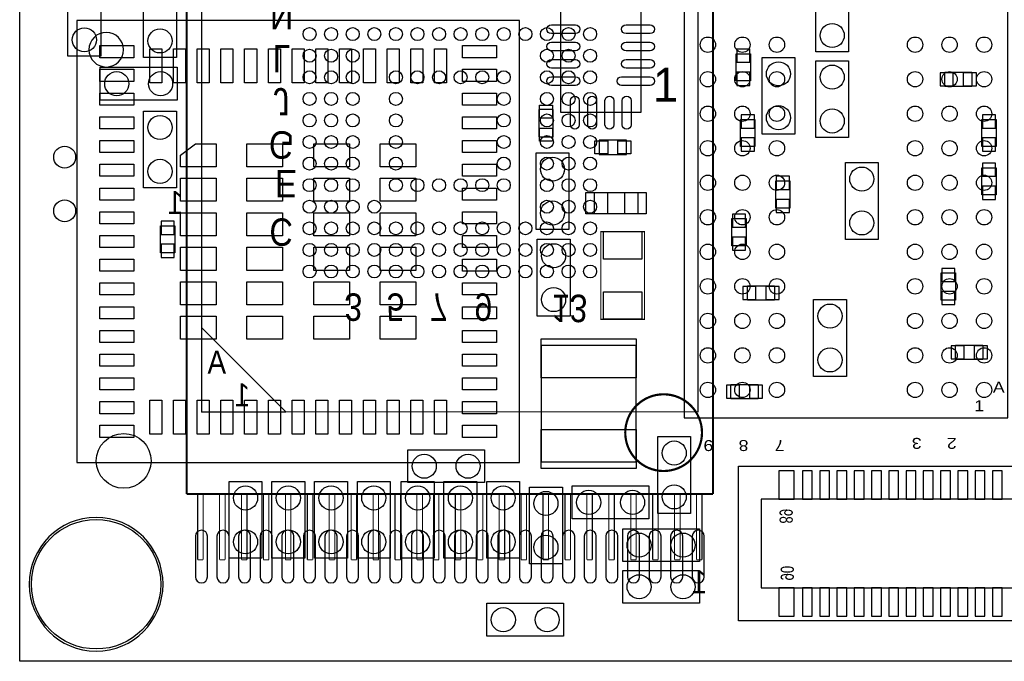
# Model space of a CAD drawing. Extents: x 0 to 50, y 0 to 25.
# Tile 1 of 4: x 0 to 22.8, y 0 to 14.9. Entities that reach past the tile are written whole.
import ezdxf
from ezdxf.enums import TextEntityAlignment as Align

# ---------------------------------------------------------------- set-up
doc = ezdxf.new("R2010")
doc.units = 0
for name, color, linetype in [('BG_OUTLINE', 5, 'CONTINUOUS'), ('PG_ASSEMBLY_BOTTOM', 30, 'CONTINUOUS'), ('PG_ASSEMBLY_TOP', 254, 'CONTINUOUS'), ('PIN_BOTTOM', 6, 'CONTINUOUS'), ('PIN_TOP', 3, 'CONTINUOUS')]:
    doc.layers.add(name, color=color, linetype=linetype)

msp = doc.modelspace()

# ---------------------------------------------------------------- linework, layer by layer
at = {"layer": 'BG_OUTLINE'}
msp.add_lwpolyline([(0, 25.031954), (50.031904, 25.031954), (50.031904, 0), (0, 0)], close=True, dxfattribs=at)
at = {"layer": 'PG_ASSEMBLY_BOTTOM'}
for points, const_width in [([(3.86969, 20.691094), (3.86969, 3.876294)], 0.0508), ([(16.06169, 3.876294), (16.06169, 20.691094)], 0.0508), ([(15.715742, 5.78358), (15.715742, 18.783808), (4.215638, 18.783808), (4.215638, 5.78358), (15.715742, 5.78358)], 0.0254), ([(3.86969, 3.876294), (16.06169, 3.876294)], 0.0508), ([(4.12369, 2.352294), (4.12369, 3.876294)], 0.0254), ([(4.25069, 3.876294), (4.25069, 2.352294)], 0.0254), ([(4.63169, 2.352294), (4.63169, 3.876294)], 0.0254), ([(4.75869, 3.876294), (4.75869, 2.352294)], 0.0254), ([(5.13969, 2.352294), (5.13969, 3.876294)], 0.0254), ([(5.26669, 3.876294), (5.26669, 2.352294)], 0.0254), ([(5.64769, 2.352294), (5.64769, 3.876294)], 0.0254), ([(5.77469, 3.876294), (5.77469, 2.352294)], 0.0254), ([(6.15569, 2.352294), (6.15569, 3.876294)], 0.0254), ([(6.28269, 3.876294), (6.28269, 2.352294)], 0.0254), ([(6.66369, 2.352294), (6.66369, 3.876294)], 0.0254), ([(6.79069, 3.876294), (6.79069, 2.352294)], 0.0254), ([(7.17169, 2.352294), (7.17169, 3.876294)], 0.0254), ([(7.29869, 3.876294), (7.29869, 2.352294)], 0.0254), ([(7.67969, 2.352294), (7.67969, 3.876294)], 0.0254), ([(7.80669, 3.876294), (7.80669, 2.352294)], 0.0254), ([(8.18769, 2.352294), (8.18769, 3.876294)], 0.0254), ([(8.31469, 3.876294), (8.31469, 2.352294)], 0.0254), ([(8.69569, 2.352294), (8.69569, 3.876294)], 0.0254), ([(8.82269, 3.876294), (8.82269, 2.352294)], 0.0254), ([(9.20369, 2.352294), (9.20369, 3.876294)], 0.0254), ([(9.33069, 3.876294), (9.33069, 2.352294)], 0.0254), ([(9.58469, 2.352294), (9.58469, 3.876294)], 0.0254), ([(9.71169, 3.876294), (9.71169, 2.352294)], 0.0254), ([(10.09269, 2.352294), (10.09269, 3.876294)], 0.0254), ([(10.21969, 3.876294), (10.21969, 2.352294)], 0.0254), ([(10.60069, 2.352294), (10.60069, 3.876294)], 0.0254), ([(10.72769, 3.876294), (10.72769, 2.352294)], 0.0254), ([(11.10869, 2.352294), (11.10869, 3.876294)], 0.0254), ([(11.23569, 3.876294), (11.23569, 2.352294)], 0.0254), ([(11.61669, 2.352294), (11.61669, 3.876294)], 0.0254), ([(11.74369, 3.876294), (11.74369, 2.352294)], 0.0254), ([(12.12469, 2.352294), (12.12469, 3.876294)], 0.0254), ([(12.25169, 3.876294), (12.25169, 2.352294)], 0.0254), ([(12.63269, 2.352294), (12.63269, 3.876294)], 0.0254), ([(12.75969, 3.876294), (12.75969, 2.352294)], 0.0254), ([(13.14069, 2.352294), (13.14069, 3.876294)], 0.0254), ([(13.26769, 3.876294), (13.26769, 2.352294)], 0.0254), ([(13.64869, 2.352294), (13.64869, 3.876294)], 0.0254), ([(13.77569, 3.876294), (13.77569, 2.352294)], 0.0254), ([(14.15669, 2.352294), (14.15669, 3.876294)], 0.0254), ([(14.28369, 3.876294), (14.28369, 2.352294)], 0.0254), ([(14.66469, 2.352294), (14.66469, 3.876294)], 0.0254), ([(14.79169, 3.876294), (14.79169, 2.352294)], 0.0254), ([(15.17269, 2.352294), (15.17269, 3.876294)], 0.0254), ([(15.29969, 3.876294), (15.29969, 2.352294)], 0.0254), ([(15.68069, 2.352294), (15.68069, 3.876294)], 0.0254), ([(15.80769, 3.876294), (15.80769, 2.352294)], 0.0254), ([(4.25069, 2.352294), (4.12369, 2.352294)], 0.0254), ([(4.75869, 2.352294), (4.63169, 2.352294)], 0.0254), ([(5.26669, 2.352294), (5.13969, 2.352294)], 0.0254), ([(5.77469, 2.352294), (5.64769, 2.352294)], 0.0254), ([(6.28269, 2.352294), (6.15569, 2.352294)], 0.0254), ([(6.79069, 2.352294), (6.66369, 2.352294)], 0.0254), ([(7.29869, 2.352294), (7.17169, 2.352294)], 0.0254), ([(7.80669, 2.352294), (7.67969, 2.352294)], 0.0254), ([(8.31469, 2.352294), (8.18769, 2.352294)], 0.0254), ([(8.82269, 2.352294), (8.69569, 2.352294)], 0.0254), ([(9.33069, 2.352294), (9.20369, 2.352294)], 0.0254), ([(9.71169, 2.352294), (9.58469, 2.352294)], 0.0254), ([(10.21969, 2.352294), (10.09269, 2.352294)], 0.0254), ([(10.72769, 2.352294), (10.60069, 2.352294)], 0.0254), ([(11.23569, 2.352294), (11.10869, 2.352294)], 0.0254), ([(11.74369, 2.352294), (11.61669, 2.352294)], 0.0254), ([(12.25169, 2.352294), (12.12469, 2.352294)], 0.0254), ([(12.75969, 2.352294), (12.63269, 2.352294)], 0.0254), ([(13.26769, 2.352294), (13.14069, 2.352294)], 0.0254), ([(13.77569, 2.352294), (13.64869, 2.352294)], 0.0254), ([(14.28369, 2.352294), (14.15669, 2.352294)], 0.0254), ([(14.79169, 2.352294), (14.66469, 2.352294)], 0.0254), ([(15.29969, 2.352294), (15.17269, 2.352294)], 0.0254), ([(15.80769, 2.352294), (15.68069, 2.352294)], 0.0254)]:
    msp.add_lwpolyline(points, dxfattribs=dict(at, const_width=const_width))
for points in [[(1.1176, 14.0208), (1.1176, 15.7988), (1.8796, 15.7988), (1.8796, 14.0208)], [(2.8702, 13.9954), (2.8702, 15.7734), (3.6322, 15.7734), (3.6322, 13.9954)], [(19.205194, 15.899384), (19.205194, 14.121384), (18.443194, 14.121384), (18.443194, 15.899384)], [(16.601694, 14.080744), (16.931894, 14.080744), (16.931894, 13.450824), (16.601694, 13.450824)], [(17.198594, 12.216384), (17.198594, 13.994384), (17.960594, 13.994384), (17.960594, 12.216384)], [(19.205194, 13.918184), (19.205194, 12.140184), (18.443194, 12.140184), (18.443194, 13.918184)], [(1.867408, 13.7668), (3.645408, 13.7668), (3.645408, 13.0048), (1.867408, 13.0048)], [(22.060154, 13.651484), (22.060154, 13.321284), (21.430234, 13.321284), (21.430234, 13.651484)], [(2.8702, 10.9728), (2.8702, 12.7508), (3.6322, 12.7508), (3.6322, 10.9728)], [(17.033494, 11.926824), (16.703294, 11.926824), (16.703294, 12.556744), (17.033494, 12.556744)], [(22.291294, 12.556744), (22.621494, 12.556744), (22.621494, 11.926824), (22.291294, 11.926824)], [(19.128994, 9.777984), (19.128994, 11.555984), (19.890994, 11.555984), (19.890994, 9.777984)], [(22.621494, 10.809224), (22.291294, 10.809224), (22.291294, 11.439144), (22.621494, 11.439144)], [(17.516094, 11.134344), (17.846294, 11.134344), (17.846294, 10.504424), (17.516094, 10.504424)], [(3.2639, 10.09396), (3.5941, 10.09396), (3.5941, 9.46404), (3.2639, 9.46404)], [(16.830294, 9.628378), (16.500094, 9.628378), (16.500094, 10.258298), (16.830294, 10.258298)], [(21.681694, 8.370824), (21.351494, 8.370824), (21.351494, 9.000744), (21.681694, 9.000744)], [(16.858234, 8.368284), (16.858234, 8.698484), (17.488154, 8.698484), (17.488154, 8.368284)], [(19.154394, 8.380984), (19.154394, 6.602984), (18.392394, 6.602984), (18.392394, 8.380984)], [(4.214622, 7.734808), (4.214622, 5.78358), (6.165596, 5.78358)], [(21.684234, 6.996684), (21.684234, 7.326884), (22.314154, 7.326884), (22.314154, 6.996684)], [(17.107154, 6.412484), (17.107154, 6.082284), (16.477234, 6.082284), (16.477234, 6.412484)], [(10.7696, 4.1402), (8.9916, 4.1402), (8.9916, 4.9022), (10.7696, 4.9022)], [(37.447474, 0.938022), (16.651224, 0.938022), (16.651224, 4.519422), (37.447474, 4.519422)], [(10.823194, 1.345184), (12.601194, 1.345184), (12.601194, 0.583184), (10.823194, 0.583184)]]:
    msp.add_lwpolyline(points, close=True, dxfattribs=at)
at = {"layer": 'PG_ASSEMBLY_BOTTOM', "const_width": 0.0508}
msp.add_lwpolyline([(15.80769, 5.298694, 1), (14.02969, 5.298694, 1), (15.80769, 5.298694)], format="xyb", dxfattribs=at)
at = {"layer": 'PG_ASSEMBLY_BOTTOM'}
msp.add_lwpolyline([(36.917376, 3.757422), (17.181576, 3.757422), (17.181576, 1.700022), (36.917376, 1.700022), (36.917376, 3.757422)], dxfattribs=at)
msp.add_lwpolyline([(3.320542, 1.785366, 1), (0.221742, 1.785366, 1)], format="xyb", close=True, dxfattribs=at)
at = {"layer": 'PG_ASSEMBLY_TOP'}
for points in [[(22.893782, 18.939256), (15.39367, 18.939256), (15.39367, 5.639308), (22.893782, 5.639308), (22.893782, 18.939256)], [(14.282674, 4.61899), (14.282674, 7.31901), (12.08278, 7.31901), (12.08278, 4.61899), (14.282674, 4.61899)]]:
    msp.add_lwpolyline(points, dxfattribs=at)
for points in [[(14.387068, 12.721082), (12.536932, 12.721082), (12.536932, 15.371318), (14.387068, 15.371318)], [(1.326642, 4.603242), (11.576558, 4.603242), (11.576558, 14.853158), (1.326642, 14.853158)], [(12.0269, 12.15644), (12.3571, 12.15644), (12.3571, 12.78636), (12.0269, 12.78636)], [(13.42644, 12.0777), (13.42644, 11.7475), (14.05636, 11.7475), (14.05636, 12.0777)], [(12.7254, 10.0076), (11.9634, 10.0076), (11.9634, 11.7856), (12.7254, 11.7856)], [(14.317726, 10.867136), (14.317726, 10.367264), (13.317474, 10.367264), (13.317474, 10.867136)], [(11.9888, 9.779), (12.7508, 9.779), (12.7508, 8.001), (11.9888, 8.001)], [(14.7828, 5.207), (15.5448, 5.207), (15.5448, 3.429), (14.7828, 3.429)], [(5.6134, 2.3876), (4.8514, 2.3876), (4.8514, 4.1656), (5.6134, 4.1656)], [(5.842, 4.1656), (6.604, 4.1656), (6.604, 2.3876), (5.842, 2.3876)], [(6.8326, 4.1656), (7.5946, 4.1656), (7.5946, 2.3876), (6.8326, 2.3876)], [(8.5852, 2.3876), (7.8232, 2.3876), (7.8232, 4.1656), (8.5852, 4.1656)], [(8.8392, 4.1656), (9.6012, 4.1656), (9.6012, 2.3876), (8.8392, 2.3876)], [(9.8298, 4.1656), (10.5918, 4.1656), (10.5918, 2.3876), (9.8298, 2.3876)], [(11.5824, 2.3876), (10.8204, 2.3876), (10.8204, 4.1656), (11.5824, 4.1656)], [(11.811, 4.0386), (12.573, 4.0386), (12.573, 2.2606), (11.811, 2.2606)], [(12.8016, 3.302), (12.8016, 4.064), (14.5796, 4.064), (14.5796, 3.302)], [(15.748, 3.0734), (15.748, 2.3114), (13.97, 2.3114), (13.97, 3.0734)], [(13.97, 1.3462), (13.97, 2.1082), (15.748, 2.1082), (15.748, 1.3462)]]:
    msp.add_lwpolyline(points, close=True, dxfattribs=at)
msp.add_lwpolyline([(2.40792, 14.1732, 1), (1.60528, 14.1732, 1), (2.40792, 14.1732)], format="xyb", dxfattribs=at)
at = {"layer": 'PG_ASSEMBLY_TOP', "const_width": 0.0254}
msp.add_lwpolyline([(13.462, 7.9248), (13.462, 9.9568), (14.478, 9.9568), (14.478, 7.9248), (13.462, 7.9248)], dxfattribs=at)
at = {"layer": 'PG_ASSEMBLY_TOP'}
msp.add_lwpolyline([(3.320542, 1.785366, 1), (0.221742, 1.785366, 1)], format="xyb", close=True, dxfattribs=at)
at = {"layer": 'PIN_BOTTOM'}
for points in [[(16.919194, 14.185138), (16.614394, 14.185138), (16.614394, 13.880338), (16.919194, 13.880338)], [(16.919194, 13.65123), (16.614394, 13.65123), (16.614394, 13.34643), (16.919194, 13.34643)], [(21.63064, 13.333984), (21.63064, 13.638784), (21.32584, 13.638784), (21.32584, 13.333984)], [(22.164548, 13.333984), (22.164548, 13.638784), (21.859748, 13.638784), (21.859748, 13.333984)], [(16.715994, 12.356338), (17.020794, 12.356338), (17.020794, 12.661138), (16.715994, 12.661138)], [(22.608794, 12.661138), (22.303994, 12.661138), (22.303994, 12.356338), (22.608794, 12.356338)], [(16.715994, 11.82243), (17.020794, 11.82243), (17.020794, 12.12723), (16.715994, 12.12723)], [(22.608794, 12.12723), (22.303994, 12.12723), (22.303994, 11.82243), (22.608794, 11.82243)], [(22.303994, 11.238738), (22.608794, 11.238738), (22.608794, 11.543538), (22.303994, 11.543538)], [(17.833594, 11.238738), (17.528794, 11.238738), (17.528794, 10.933938), (17.833594, 10.933938)], [(22.303994, 10.70483), (22.608794, 10.70483), (22.608794, 11.00963), (22.303994, 11.00963)], [(17.833594, 10.70483), (17.528794, 10.70483), (17.528794, 10.40003), (17.833594, 10.40003)], [(16.512794, 10.057892), (16.817594, 10.057892), (16.817594, 10.362692), (16.512794, 10.362692)], [(3.5814, 10.198354), (3.2766, 10.198354), (3.2766, 9.893554), (3.5814, 9.893554)], [(16.512794, 9.523984), (16.817594, 9.523984), (16.817594, 9.828784), (16.512794, 9.828784)], [(3.5814, 9.664446), (3.2766, 9.664446), (3.2766, 9.359646), (3.5814, 9.359646)], [(21.364194, 8.800338), (21.668994, 8.800338), (21.668994, 9.105138), (21.364194, 9.105138)], [(16.75384, 8.685784), (16.75384, 8.380984), (17.05864, 8.380984), (17.05864, 8.685784)], [(17.287748, 8.685784), (17.287748, 8.380984), (17.592548, 8.380984), (17.592548, 8.685784)], [(21.364194, 8.26643), (21.668994, 8.26643), (21.668994, 8.57123), (21.364194, 8.57123)], [(21.57984, 7.314184), (21.57984, 7.009384), (21.88464, 7.009384), (21.88464, 7.314184)], [(22.113748, 7.314184), (22.113748, 7.009384), (22.418548, 7.009384), (22.418548, 7.314184)], [(16.67764, 6.094984), (16.67764, 6.399784), (16.37284, 6.399784), (16.37284, 6.094984)], [(17.211548, 6.094984), (17.211548, 6.399784), (16.906748, 6.399784), (16.906748, 6.094984)], [(17.943576, 3.753612), (17.943576, 4.414012), (17.587976, 4.414012), (17.587976, 3.753612)], [(18.362676, 3.753612), (18.362676, 4.414012), (18.134076, 4.414012), (18.134076, 3.753612)], [(18.762726, 3.753612), (18.762726, 4.414012), (18.534126, 4.414012), (18.534126, 3.753612)], [(19.162776, 3.753612), (19.162776, 4.414012), (18.934176, 4.414012), (18.934176, 3.753612)], [(19.562826, 3.753612), (19.562826, 4.414012), (19.334226, 4.414012), (19.334226, 3.753612)], [(19.962876, 3.753612), (19.962876, 4.414012), (19.734276, 4.414012), (19.734276, 3.753612)], [(20.362926, 3.753612), (20.362926, 4.414012), (20.134326, 4.414012), (20.134326, 3.753612)], [(20.762976, 3.753612), (20.762976, 4.414012), (20.534376, 4.414012), (20.534376, 3.753612)], [(21.163026, 3.753612), (21.163026, 4.414012), (20.934426, 4.414012), (20.934426, 3.753612)], [(21.563076, 3.753612), (21.563076, 4.414012), (21.334476, 4.414012), (21.334476, 3.753612)], [(21.963126, 3.753612), (21.963126, 4.414012), (21.734526, 4.414012), (21.734526, 3.753612)], [(22.363176, 3.753612), (22.363176, 4.414012), (22.134576, 4.414012), (22.134576, 3.753612)], [(22.763226, 3.753612), (22.763226, 4.414012), (22.534626, 4.414012), (22.534626, 3.753612)], [(17.943576, 1.043432), (17.943576, 1.703832), (17.587976, 1.703832), (17.587976, 1.043432)], [(18.362676, 1.043432), (18.362676, 1.703832), (18.134076, 1.703832), (18.134076, 1.043432)], [(18.762726, 1.043432), (18.762726, 1.703832), (18.534126, 1.703832), (18.534126, 1.043432)], [(19.162776, 1.043432), (19.162776, 1.703832), (18.934176, 1.703832), (18.934176, 1.043432)], [(19.562826, 1.043432), (19.562826, 1.703832), (19.334226, 1.703832), (19.334226, 1.043432)], [(19.962876, 1.043432), (19.962876, 1.703832), (19.734276, 1.703832), (19.734276, 1.043432)], [(20.362926, 1.043432), (20.362926, 1.703832), (20.134326, 1.703832), (20.134326, 1.043432)], [(20.762976, 1.043432), (20.762976, 1.703832), (20.534376, 1.703832), (20.534376, 1.043432)], [(21.163026, 1.043432), (21.163026, 1.703832), (20.934426, 1.703832), (20.934426, 1.043432)], [(21.563076, 1.043432), (21.563076, 1.703832), (21.334476, 1.703832), (21.334476, 1.043432)], [(21.963126, 1.043432), (21.963126, 1.703832), (21.734526, 1.703832), (21.734526, 1.043432)], [(22.363176, 1.043432), (22.363176, 1.703832), (22.134576, 1.703832), (22.134576, 1.043432)], [(22.763226, 1.043432), (22.763226, 1.703832), (22.534626, 1.703832), (22.534626, 1.043432)]]:
    msp.add_lwpolyline(points, close=True, dxfattribs=at)
for points in [[(4.07035, 2.898394), (4.07035, 1.958594, 1), (4.34975, 1.958594), (4.34975, 2.898394, 1)], [(4.57073, 2.898394), (4.57073, 1.958594, 1), (4.85013, 1.958594), (4.85013, 2.898394, 1)], [(5.07111, 2.898394), (5.07111, 1.958594, 1), (5.35051, 1.958594), (5.35051, 2.898394, 1)], [(5.57149, 2.898394), (5.57149, 1.958594, 1), (5.85089, 1.958594), (5.85089, 2.898394, 1)], [(6.07187, 2.898394), (6.07187, 1.958594, 1), (6.35127, 1.958594), (6.35127, 2.898394, 1)], [(6.57225, 2.898394), (6.57225, 1.958594, 1), (6.85165, 1.958594), (6.85165, 2.898394, 1)], [(7.07263, 2.898394), (7.07263, 1.958594, 1), (7.35203, 1.958594), (7.35203, 2.898394, 1)], [(7.57301, 2.898394), (7.57301, 1.958594, 1), (7.85241, 1.958594), (7.85241, 2.898394, 1)], [(8.07593, 2.898394), (8.07593, 1.958594, 1), (8.35533, 1.958594), (8.35533, 2.898394, 1)], [(8.57377, 2.898394), (8.57377, 1.958594, 1), (8.85317, 1.958594), (8.85317, 2.898394, 1)], [(9.07415, 2.898394), (9.07415, 1.958594, 1), (9.35355, 1.958594), (9.35355, 2.898394, 1)], [(9.57707, 2.898394), (9.57707, 1.958594, 1), (9.85647, 1.958594), (9.85647, 2.898394, 1)], [(10.07491, 2.898394), (10.07491, 1.958594, 1), (10.35431, 1.958594), (10.35431, 2.898394, 1)], [(10.57783, 2.898394), (10.57783, 1.958594, 1), (10.85723, 1.958594), (10.85723, 2.898394, 1)], [(11.07821, 2.898394), (11.07821, 1.958594, 1), (11.35761, 1.958594), (11.35761, 2.898394, 1)], [(11.57605, 2.898394), (11.57605, 1.958594, 1), (11.85545, 1.958594), (11.85545, 2.898394, 1)], [(12.07897, 2.898394), (12.07897, 1.958594, 1), (12.35837, 1.958594), (12.35837, 2.898394, 1)], [(12.57935, 2.898394), (12.57935, 1.958594, 1), (12.85875, 1.958594), (12.85875, 2.898394, 1)], [(13.07973, 2.898394), (13.07973, 1.958594, 1), (13.35913, 1.958594), (13.35913, 2.898394, 1)], [(13.58011, 2.898394), (13.58011, 1.958594, 1), (13.85951, 1.958594), (13.85951, 2.898394, 1)], [(14.08049, 2.898394), (14.08049, 1.958594, 1), (14.35989, 1.958594), (14.35989, 2.898394, 1)], [(14.58087, 2.898394), (14.58087, 1.958594, 1), (14.86027, 1.958594), (14.86027, 2.898394, 1)], [(15.08125, 2.898394), (15.08125, 1.958594, 1), (15.36065, 1.958594), (15.36065, 2.898394, 1)], [(15.58163, 2.898394), (15.58163, 1.958594, 1), (15.86103, 1.958594), (15.86103, 2.898394, 1)]]:
    msp.add_lwpolyline(points, format="xyb", close=True, dxfattribs=at)
for centre, radius in [((1.4986, 14.4018), 0.2794), ((3.2512, 14.3764), 0.2794), ((6.71576, 14.533626), 0.149987), ((7.215632, 14.533626), 0.149987), ((7.715758, 14.533626), 0.149987), ((8.21563, 14.533626), 0.149987), ((8.715756, 14.533626), 0.149987), ((9.215628, 14.533626), 0.149987), ((9.715754, 14.533626), 0.149987), ((10.215626, 14.533626), 0.149987), ((10.715752, 14.533626), 0.149987), ((11.215624, 14.533626), 0.149987), ((11.71575, 14.533626), 0.149987), ((12.215622, 14.533626), 0.149987), ((12.715748, 14.533626), 0.149987), ((13.21562, 14.533626), 0.149987), ((18.824194, 14.502384), 0.2794), ((6.71576, 14.033754), 0.149987), ((7.215632, 14.033754), 0.149987), ((7.715758, 14.033754), 0.149987), ((12.215622, 14.033754), 0.149987), ((12.715748, 14.033754), 0.149987), ((13.21562, 14.033754), 0.149987), ((17.579594, 13.613384), 0.2794), ((18.824194, 13.537184), 0.2794), ((2.248408, 13.3858), 0.2794), ((3.264408, 13.3858), 0.2794), ((6.71576, 13.533628), 0.149987), ((7.215632, 13.533628), 0.149987), ((7.715758, 13.533628), 0.149987), ((8.715756, 13.533628), 0.149987), ((9.215628, 13.533628), 0.149987), ((9.715754, 13.533628), 0.149987), ((10.215626, 13.533628), 0.149987), ((10.715752, 13.533628), 0.149987), ((11.215624, 13.533628), 0.149987), ((12.215622, 13.533628), 0.149987), ((12.715748, 13.533628), 0.149987), ((13.21562, 13.533628), 0.149987), ((6.71576, 13.033756), 0.149987), ((7.215632, 13.033756), 0.149987), ((7.715758, 13.033756), 0.149987), ((8.715756, 13.033756), 0.149987), ((11.215624, 13.033756), 0.149987), ((12.215622, 13.033756), 0.149987), ((12.715748, 13.033756), 0.149987), ((13.21562, 13.033756), 0.149987), ((17.579594, 12.597384), 0.2794), ((18.824194, 12.521184), 0.2794), ((3.2512, 12.3698), 0.2794), ((6.71576, 12.53363), 0.149987), ((7.215632, 12.53363), 0.149987), ((7.715758, 12.53363), 0.149987), ((8.715756, 12.53363), 0.149987), ((11.215624, 12.53363), 0.149987), ((12.215622, 12.53363), 0.149987), ((12.715748, 12.53363), 0.149987), ((13.21562, 12.53363), 0.149987), ((6.71576, 12.033758), 0.149987), ((7.215632, 12.033758), 0.149987), ((7.715758, 12.033758), 0.149987), ((8.715756, 12.033758), 0.149987), ((11.215624, 12.033758), 0.149987), ((12.215622, 12.033758), 0.149987), ((12.715748, 12.033758), 0.149987), ((13.21562, 12.033758), 0.149987), ((1.0414, 11.684), 0.254), ((6.71576, 11.533632), 0.149987), ((7.215632, 11.533632), 0.149987), ((7.715758, 11.533632), 0.149987), ((8.715756, 11.533632), 0.149987), ((11.215624, 11.533632), 0.149987), ((12.215622, 11.533632), 0.149987), ((12.715748, 11.533632), 0.149987), ((13.21562, 11.533632), 0.149987), ((3.2512, 11.3538), 0.2794), ((19.509994, 11.174984), 0.2794), ((6.71576, 11.03376), 0.149987), ((7.215632, 11.03376), 0.149987), ((7.715758, 11.03376), 0.149987), ((8.715756, 11.03376), 0.149987), ((9.215628, 11.03376), 0.149987), ((9.715754, 11.03376), 0.149987), ((10.215626, 11.03376), 0.149987), ((10.715752, 11.03376), 0.149987), ((11.215624, 11.03376), 0.149987), ((12.215622, 11.03376), 0.149987), ((12.715748, 11.03376), 0.149987), ((13.21562, 11.03376), 0.149987), ((1.0414, 10.4394), 0.254), ((6.71576, 10.533634), 0.149987), ((7.215632, 10.533634), 0.149987), ((7.715758, 10.533634), 0.149987), ((8.21563, 10.533634), 0.149987), ((12.215622, 10.533634), 0.149987), ((12.715748, 10.533634), 0.149987), ((13.21562, 10.533634), 0.149987), ((19.509994, 10.158984), 0.2794), ((6.71576, 10.033762), 0.149987), ((7.215632, 10.033762), 0.149987), ((7.715758, 10.033762), 0.149987), ((8.21563, 10.033762), 0.149987), ((8.715756, 10.033762), 0.149987), ((9.215628, 10.033762), 0.149987), ((9.715754, 10.033762), 0.149987), ((10.215626, 10.033762), 0.149987), ((10.715752, 10.033762), 0.149987), ((11.215624, 10.033762), 0.149987), ((11.71575, 10.033762), 0.149987), ((12.215622, 10.033762), 0.149987), ((12.715748, 10.033762), 0.149987), ((13.21562, 10.033762), 0.149987), ((6.71576, 9.533636), 0.149987), ((7.215632, 9.533636), 0.149987), ((7.715758, 9.533636), 0.149987), ((8.21563, 9.533636), 0.149987), ((8.715756, 9.533636), 0.149987), ((9.215628, 9.533636), 0.149987), ((9.715754, 9.533636), 0.149987), ((10.215626, 9.533636), 0.149987), ((10.715752, 9.533636), 0.149987), ((11.215624, 9.533636), 0.149987), ((11.71575, 9.533636), 0.149987), ((12.215622, 9.533636), 0.149987), ((12.715748, 9.533636), 0.149987), ((13.21562, 9.533636), 0.149987), ((6.71576, 9.033764), 0.149987), ((7.215632, 9.033764), 0.149987), ((7.715758, 9.033764), 0.149987), ((8.21563, 9.033764), 0.149987), ((8.715756, 9.033764), 0.149987), ((9.215628, 9.033764), 0.149987), ((9.715754, 9.033764), 0.149987), ((10.215626, 9.033764), 0.149987), ((10.715752, 9.033764), 0.149987), ((11.215624, 9.033764), 0.149987), ((11.71575, 9.033764), 0.149987), ((12.215622, 9.033764), 0.149987), ((12.715748, 9.033764), 0.149987), ((13.21562, 9.033764), 0.149987), ((18.773394, 7.999984), 0.2794), ((18.773394, 6.983984), 0.2794), ((2.410206, 4.643882), 0.635), ((9.3726, 4.5212), 0.2794), ((10.3886, 4.5212), 0.2794), ((1.771142, 1.785366), 1.499997), ((11.204194, 0.964184), 0.2794), ((12.220194, 0.964184), 0.2794)]:
    msp.add_circle(centre, radius, dxfattribs=at)
at = {"layer": 'PIN_TOP'}
for points in [[(12.317476, 14.747748), (12.876276, 14.747748, -1), (12.876276, 14.544548), (12.317476, 14.544548, -1)], [(14.047724, 14.747748), (14.606524, 14.747748, -1), (14.606524, 14.544548), (14.047724, 14.544548, -1)], [(12.317476, 14.347698), (12.876276, 14.347698, -1), (12.876276, 14.144498), (12.317476, 14.144498, -1)], [(14.047724, 14.347698), (14.606524, 14.347698, -1), (14.606524, 14.144498), (14.047724, 14.144498, -1)], [(12.317476, 13.947902), (12.876276, 13.947902, -1), (12.876276, 13.744702), (12.317476, 13.744702, -1)], [(14.047724, 13.947902), (14.606524, 13.947902, -1), (14.606524, 13.744702), (14.047724, 13.744702, -1)], [(12.317476, 13.547852), (12.876276, 13.547852, -1), (12.876276, 13.344652), (12.317476, 13.344652, -1)], [(13.946124, 13.547852), (14.606524, 13.547852, -1), (14.606524, 13.344652), (13.946124, 13.344652, -1)], [(12.963652, 12.993116), (12.963652, 12.434316, -1), (12.760452, 12.434316), (12.760452, 12.993116, -1)], [(13.363702, 12.993116), (13.363702, 12.434316, -1), (13.160502, 12.434316), (13.160502, 12.993116, -1)], [(13.763498, 12.993116), (13.763498, 12.434316, -1), (13.560298, 12.434316), (13.560298, 12.993116, -1)], [(14.163548, 12.993116), (14.163548, 12.434316, -1), (13.960348, 12.434316), (13.960348, 12.993116, -1)]]:
    msp.add_lwpolyline(points, format="xyb", close=True, dxfattribs=at)
for points in [[(1.85674, 14.26718), (2.64414, 14.26718), (2.64414, 13.98778), (1.85674, 13.98778)], [(3.01244, 13.40866), (3.01244, 14.19606), (3.29184, 14.19606), (3.29184, 13.40866)], [(3.56108, 13.40866), (3.56108, 14.19606), (3.84048, 14.19606), (3.84048, 13.40866)], [(4.11226, 13.40866), (4.11226, 14.19606), (4.39166, 14.19606), (4.39166, 13.40866)], [(4.6609, 13.40866), (4.6609, 14.19606), (4.9403, 14.19606), (4.9403, 13.40866)], [(5.21208, 13.40866), (5.21208, 14.19606), (5.49148, 14.19606), (5.49148, 13.40866)], [(5.76326, 13.40866), (5.76326, 14.19606), (6.04266, 14.19606), (6.04266, 13.40866)], [(6.3119, 13.40866), (6.3119, 14.19606), (6.5913, 14.19606), (6.5913, 13.40866)], [(6.86054, 13.40866), (6.86054, 14.19606), (7.13994, 14.19606), (7.13994, 13.40866)], [(7.41172, 13.40866), (7.41172, 14.19606), (7.69112, 14.19606), (7.69112, 13.40866)], [(7.9629, 13.40866), (7.9629, 14.19606), (8.2423, 14.19606), (8.2423, 13.40866)], [(8.51154, 13.40866), (8.51154, 14.19606), (8.79094, 14.19606), (8.79094, 13.40866)], [(9.06272, 13.40866), (9.06272, 14.19606), (9.34212, 14.19606), (9.34212, 13.40866)], [(9.61136, 13.40866), (9.61136, 14.19606), (9.89076, 14.19606), (9.89076, 13.40866)], [(10.25906, 14.26718), (11.04646, 14.26718), (11.04646, 13.98778), (10.25906, 13.98778)], [(1.85674, 13.71854), (2.64414, 13.71854), (2.64414, 13.43914), (1.85674, 13.43914)], [(10.25906, 13.71854), (11.04646, 13.71854), (11.04646, 13.43914), (10.25906, 13.43914)], [(1.85674, 13.16736), (2.64414, 13.16736), (2.64414, 12.88796), (1.85674, 12.88796)], [(10.25906, 13.16736), (11.04646, 13.16736), (11.04646, 12.88796), (10.25906, 12.88796)], [(12.3444, 12.585954), (12.0396, 12.585954), (12.0396, 12.890754), (12.3444, 12.890754)], [(1.85674, 12.61872), (2.64414, 12.61872), (2.64414, 12.33932), (1.85674, 12.33932)], [(10.25906, 12.61872), (11.04646, 12.61872), (11.04646, 12.33932), (10.25906, 12.33932)], [(12.3444, 12.052046), (12.0396, 12.052046), (12.0396, 12.356846), (12.3444, 12.356846)], [(1.85674, 12.06754), (2.64414, 12.06754), (2.64414, 11.78814), (1.85674, 11.78814)], [(3.72745, 11.46048), (3.72745, 11.72718), (4.0767, 11.99388), (4.55295, 11.99388), (4.55295, 11.46048)], [(5.26415, 11.99388), (6.08965, 11.99388), (6.08965, 11.46048), (5.26415, 11.46048)], [(6.81355, 11.99388), (7.63905, 11.99388), (7.63905, 11.46048), (6.81355, 11.46048)], [(8.35025, 11.99388), (9.17575, 11.99388), (9.17575, 11.46048), (8.35025, 11.46048)], [(10.25906, 12.06754), (11.04646, 12.06754), (11.04646, 11.78814), (10.25906, 11.78814)], [(13.322046, 11.7602), (13.322046, 12.065), (13.626846, 12.065), (13.626846, 11.7602)], [(13.855954, 11.7602), (13.855954, 12.065), (14.160754, 12.065), (14.160754, 11.7602)], [(1.85674, 11.5189), (2.64414, 11.5189), (2.64414, 11.2395), (1.85674, 11.2395)], [(10.25906, 11.5189), (11.04646, 11.5189), (11.04646, 11.2395), (10.25906, 11.2395)], [(3.72745, 11.19378), (4.55295, 11.19378), (4.55295, 10.66038), (3.72745, 10.66038)], [(5.26415, 11.19378), (6.08965, 11.19378), (6.08965, 10.66038), (5.26415, 10.66038)], [(6.81355, 11.19378), (7.63905, 11.19378), (7.63905, 10.66038), (6.81355, 10.66038)], [(8.35025, 11.19378), (9.17575, 11.19378), (9.17575, 10.66038), (8.35025, 10.66038)], [(1.85674, 10.96772), (2.64414, 10.96772), (2.64414, 10.68832), (1.85674, 10.68832)], [(10.25906, 10.96772), (11.04646, 10.96772), (11.04646, 10.68832), (10.25906, 10.68832)], [(13.117449, 10.867263), (13.617575, 10.867263), (13.617575, 10.367137), (13.117449, 10.367137)], [(14.017625, 10.867263), (14.517751, 10.867263), (14.517751, 10.367137), (14.017625, 10.367137)], [(1.85674, 10.41654), (2.64414, 10.41654), (2.64414, 10.13714), (1.85674, 10.13714)], [(3.72745, 10.39622), (4.55295, 10.39622), (4.55295, 9.86282), (3.72745, 9.86282)], [(5.26415, 10.39622), (6.08965, 10.39622), (6.08965, 9.86282), (5.26415, 9.86282)], [(6.81355, 10.39622), (7.63905, 10.39622), (7.63905, 9.86282), (6.81355, 9.86282)], [(8.35025, 10.39622), (9.17575, 10.39622), (9.17575, 9.86282), (8.35025, 9.86282)], [(10.25906, 10.41654), (11.04646, 10.41654), (11.04646, 10.13714), (10.25906, 10.13714)], [(1.85674, 9.8679), (2.64414, 9.8679), (2.64414, 9.5885), (1.85674, 9.5885)], [(10.25906, 9.8679), (11.04646, 9.8679), (11.04646, 9.5885), (10.25906, 9.5885)], [(13.5255, 9.9568), (14.4145, 9.9568), (14.4145, 9.3218), (13.5255, 9.3218)], [(3.72745, 9.59358), (4.55295, 9.59358), (4.55295, 9.06018), (3.72745, 9.06018)], [(5.26415, 9.59358), (6.08965, 9.59358), (6.08965, 9.06018), (5.26415, 9.06018)], [(6.81355, 9.59358), (7.63905, 9.59358), (7.63905, 9.06018), (6.81355, 9.06018)], [(8.35025, 9.59358), (9.17575, 9.59358), (9.17575, 9.06018), (8.35025, 9.06018)], [(1.85674, 9.31926), (2.64414, 9.31926), (2.64414, 9.03986), (1.85674, 9.03986)], [(10.25906, 9.31926), (11.04646, 9.31926), (11.04646, 9.03986), (10.25906, 9.03986)], [(1.85674, 8.76808), (2.64414, 8.76808), (2.64414, 8.48868), (1.85674, 8.48868)], [(3.72745, 8.79602), (4.55295, 8.79602), (4.55295, 8.26262), (3.72745, 8.26262)], [(5.26415, 8.79602), (6.08965, 8.79602), (6.08965, 8.26262), (5.26415, 8.26262)], [(6.81355, 8.79602), (7.63905, 8.79602), (7.63905, 8.26262), (6.81355, 8.26262)], [(8.35025, 8.79602), (9.17575, 8.79602), (9.17575, 8.26262), (8.35025, 8.26262)], [(10.25906, 8.76808), (11.04646, 8.76808), (11.04646, 8.48868), (10.25906, 8.48868)], [(13.5255, 8.5598), (14.4145, 8.5598), (14.4145, 7.9248), (13.5255, 7.9248)], [(1.85674, 8.2169), (2.64414, 8.2169), (2.64414, 7.9375), (1.85674, 7.9375)], [(10.25906, 8.2169), (11.04646, 8.2169), (11.04646, 7.9375), (10.25906, 7.9375)], [(3.72745, 7.99592), (4.55295, 7.99592), (4.55295, 7.46252), (3.72745, 7.46252)], [(5.26415, 7.99592), (6.08965, 7.99592), (6.08965, 7.46252), (5.26415, 7.46252)], [(6.81355, 7.99592), (7.63905, 7.99592), (7.63905, 7.46252), (6.81355, 7.46252)], [(8.35025, 7.99592), (9.17575, 7.99592), (9.17575, 7.46252), (8.35025, 7.46252)], [(1.85674, 7.66826), (2.64414, 7.66826), (2.64414, 7.38886), (1.85674, 7.38886)], [(10.25906, 7.66826), (11.04646, 7.66826), (11.04646, 7.38886), (10.25906, 7.38886)], [(14.282547, 6.569075), (12.082653, 6.569075), (12.082653, 7.468997), (14.282547, 7.468997)], [(1.85674, 7.11708), (2.64414, 7.11708), (2.64414, 6.83768), (1.85674, 6.83768)], [(10.25906, 7.11708), (11.04646, 7.11708), (11.04646, 6.83768), (10.25906, 6.83768)], [(1.85674, 6.56844), (2.64414, 6.56844), (2.64414, 6.28904), (1.85674, 6.28904)], [(10.25906, 6.56844), (11.04646, 6.56844), (11.04646, 6.28904), (10.25906, 6.28904)], [(1.85674, 6.01726), (2.64414, 6.01726), (2.64414, 5.73786), (1.85674, 5.73786)], [(3.01244, 5.26034), (3.01244, 6.04774), (3.29184, 6.04774), (3.29184, 5.26034)], [(3.56108, 5.26034), (3.56108, 6.04774), (3.84048, 6.04774), (3.84048, 5.26034)], [(4.11226, 5.26034), (4.11226, 6.04774), (4.39166, 6.04774), (4.39166, 5.26034)], [(4.6609, 5.26034), (4.6609, 6.04774), (4.9403, 6.04774), (4.9403, 5.26034)], [(5.21208, 5.26034), (5.21208, 6.04774), (5.49148, 6.04774), (5.49148, 5.26034)], [(5.76326, 5.26034), (5.76326, 6.04774), (6.04266, 6.04774), (6.04266, 5.26034)], [(6.3119, 5.26034), (6.3119, 6.04774), (6.5913, 6.04774), (6.5913, 5.26034)], [(6.86054, 5.26034), (6.86054, 6.04774), (7.13994, 6.04774), (7.13994, 5.26034)], [(7.41172, 5.26034), (7.41172, 6.04774), (7.69112, 6.04774), (7.69112, 5.26034)], [(7.9629, 5.26034), (7.9629, 6.04774), (8.2423, 6.04774), (8.2423, 5.26034)], [(8.51154, 5.26034), (8.51154, 6.04774), (8.79094, 6.04774), (8.79094, 5.26034)], [(9.06272, 5.26034), (9.06272, 6.04774), (9.34212, 6.04774), (9.34212, 5.26034)], [(9.61136, 5.26034), (9.61136, 6.04774), (9.89076, 6.04774), (9.89076, 5.26034)], [(10.25906, 6.01726), (11.04646, 6.01726), (11.04646, 5.73786), (10.25906, 5.73786)], [(1.85674, 5.46862), (2.64414, 5.46862), (2.64414, 5.18922), (1.85674, 5.18922)], [(10.25906, 5.46862), (11.04646, 5.46862), (11.04646, 5.18922), (10.25906, 5.18922)], [(14.282547, 4.469003), (12.082653, 4.469003), (12.082653, 5.368925), (14.282547, 5.368925)]]:
    msp.add_lwpolyline(points, close=True, dxfattribs=at)
for centre, radius in [((15.943834, 14.289278), 0.1778), ((16.74368, 14.289278), 0.1778), ((17.54378, 14.289278), 0.1778), ((20.743672, 14.289278), 0.1778), ((21.543772, 14.289278), 0.1778), ((22.343618, 14.289278), 0.1778), ((15.943834, 13.489178), 0.1778), ((16.74368, 13.489178), 0.1778), ((17.54378, 13.489178), 0.1778), ((20.743672, 13.489178), 0.1778), ((21.543772, 13.489178), 0.1778), ((22.343618, 13.489178), 0.1778), ((15.943834, 12.689332), 0.1778), ((16.74368, 12.689332), 0.1778), ((17.54378, 12.689332), 0.1778), ((20.743672, 12.689332), 0.1778), ((21.543772, 12.689332), 0.1778), ((22.343618, 12.689332), 0.1778), ((15.943834, 11.889232), 0.1778), ((16.74368, 11.889232), 0.1778), ((17.54378, 11.889232), 0.1778), ((20.743672, 11.889232), 0.1778), ((21.543772, 11.889232), 0.1778), ((22.343618, 11.889232), 0.1778), ((12.3444, 11.4046), 0.2794), ((15.943834, 11.089386), 0.1778), ((16.74368, 11.089386), 0.1778), ((17.54378, 11.089386), 0.1778), ((20.743672, 11.089386), 0.1778), ((21.543772, 11.089386), 0.1778), ((22.343618, 11.089386), 0.1778), ((12.3444, 10.3886), 0.2794), ((15.943834, 10.289286), 0.1778), ((16.74368, 10.289286), 0.1778), ((17.54378, 10.289286), 0.1778), ((20.743672, 10.289286), 0.1778), ((21.543772, 10.289286), 0.1778), ((22.343618, 10.289286), 0.1778), ((12.3698, 9.398), 0.2794), ((15.943834, 9.489186), 0.1778), ((16.74368, 9.489186), 0.1778), ((17.54378, 9.489186), 0.1778), ((20.743672, 9.489186), 0.1778), ((21.543772, 9.489186), 0.1778), ((22.343618, 9.489186), 0.1778), ((15.943834, 8.68934), 0.1778), ((16.74368, 8.68934), 0.1778), ((17.54378, 8.68934), 0.1778), ((20.743672, 8.68934), 0.1778), ((21.543772, 8.68934), 0.1778), ((22.343618, 8.68934), 0.1778), ((12.3698, 8.382), 0.2794), ((15.943834, 7.88924), 0.1778), ((16.74368, 7.88924), 0.1778), ((17.54378, 7.88924), 0.1778), ((20.743672, 7.88924), 0.1778), ((21.543772, 7.88924), 0.1778), ((22.343618, 7.88924), 0.1778), ((15.943834, 7.089394), 0.1778), ((16.74368, 7.089394), 0.1778), ((17.54378, 7.089394), 0.1778), ((20.743672, 7.089394), 0.1778), ((21.543772, 7.089394), 0.1778), ((22.343618, 7.089394), 0.1778), ((15.943834, 6.289294), 0.1778), ((16.74368, 6.289294), 0.1778), ((17.54378, 6.289294), 0.1778), ((20.743672, 6.289294), 0.1778), ((21.543772, 6.289294), 0.1778), ((22.343618, 6.289294), 0.1778), ((15.1638, 4.826), 0.2794), ((5.2324, 3.7846), 0.2794), ((6.223, 3.7846), 0.2794), ((7.2136, 3.7846), 0.2794), ((8.2042, 3.7846), 0.2794), ((9.2202, 3.7846), 0.2794), ((10.2108, 3.7846), 0.2794), ((11.2014, 3.7846), 0.2794), ((12.192, 3.6576), 0.2794), ((13.1826, 3.683), 0.2794), ((14.1986, 3.683), 0.2794), ((15.1638, 3.81), 0.2794), ((1.771142, 1.785366), 1.499997), ((5.2324, 2.7686), 0.2794), ((6.223, 2.7686), 0.2794), ((7.2136, 2.7686), 0.2794), ((8.2042, 2.7686), 0.2794), ((9.2202, 2.7686), 0.2794), ((10.2108, 2.7686), 0.2794), ((11.2014, 2.7686), 0.2794), ((14.351, 2.6924), 0.2794), ((15.367, 2.6924), 0.2794), ((12.192, 2.6416), 0.2794), ((14.351, 1.7272), 0.2794), ((15.367, 1.7272), 0.2794)]:
    msp.add_circle(centre, radius, dxfattribs=at)

# ---------------------------------------------------------------- texts
at = {"layer": 'PG_ASSEMBLY_BOTTOM', "text_generation_flag": 2, "width": 0.88}
for s, p in [('N', (6.065774, 15.283688)), ('L', (6.065774, 14.28369)), ('J', (6.065774, 13.283692)), ('G', (6.065774, 12.283694)), ('E', (6.165596, 11.383772)), ('C', (6.055614, 10.264648)), ('3', (7.729728, 8.524748)), ('5', (8.707628, 8.524748)), ('7', (9.704578, 8.524748)), ('9', (10.74166, 8.524748)), ('13', (12.736576, 8.494776))]:
    msp.add_text(s, height=0.635, rotation=180, dxfattribs=at).set_placement(p, align=Align.CENTER)
at = {"layer": 'PG_ASSEMBLY_BOTTOM', "text_generation_flag": 2, "width": 0.904762}
msp.add_text('1', height=0.5334, dxfattribs=at).set_placement((3.7846, 10.3632))
for s, p in [('A', (4.567174, 6.6675)), ('1', (5.158994, 5.906516)), ('1', (15.750794, 1.573784))]:
    msp.add_text(s, height=0.5334, dxfattribs=at).set_placement(p, align=Align.CENTER)
at = {"layer": 'PG_ASSEMBLY_BOTTOM', "text_generation_flag": 2, "width": 0.75}
for s, p in [('89', (17.60474, 3.19278)), ('90', (17.63014, 1.87198))]:
    msp.add_text(s, height=0.3048, rotation=270, dxfattribs=at).set_placement(p)
at = {"layer": 'PG_ASSEMBLY_TOP'}
msp.add_text('1', height=0.7874, dxfattribs=at).set_placement((14.670532, 12.96543))
at = {"layer": 'PG_ASSEMBLY_TOP', "width": 1.2}
for s, p in [('A', (22.547326, 6.227318)), ('1', (22.115526, 5.795518))]:
    msp.add_text(s, height=0.254, dxfattribs=at).set_placement(p)
for s, p in [('9', (16.070326, 5.126482)), ('8', (16.883126, 5.126482)), ('7', (17.721326, 5.126482)), ('3', (20.896326, 5.177282)), ('2', (21.709126, 5.177282))]:
    msp.add_text(s, height=0.254, rotation=180, dxfattribs=at).set_placement(p)

doc.saveas('drawing.dxf')
